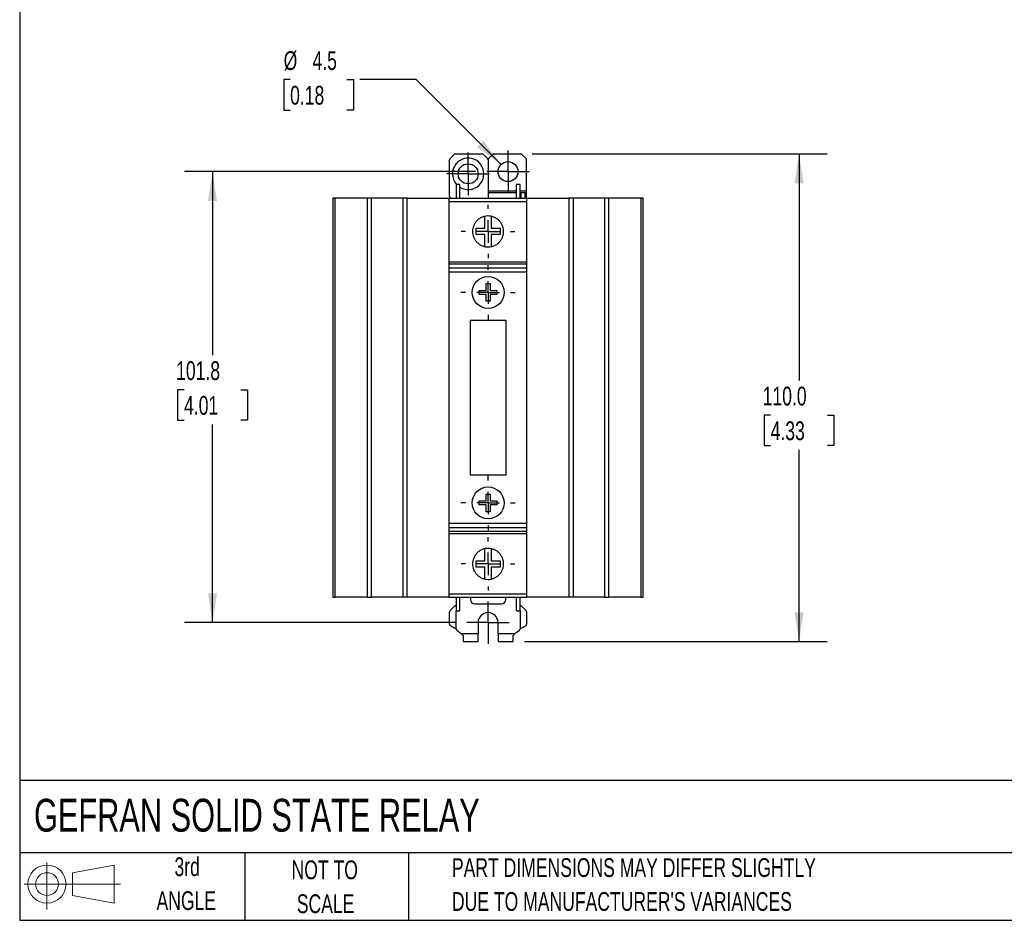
# Model space of a CAD drawing. Header units: millimetres. Extents: x 13 to 546, y 13 to 419.
# Tile 1 of 5: x 13 to 235, y 13 to 216. Entities that reach past the tile are written whole.
import ezdxf

# ---------------------------------------------------------------- set-up
doc = ezdxf.new("R2010")
doc.units = ezdxf.units.MM
doc.header["$LTSCALE"] = 2
doc.linetypes.add('CENTERX2', pattern=[20.32, 12.7, -2.54, 2.54, -2.54])
doc.layers.add('CENTER', color=40, linetype='CENTERX2')
doc.layers.add('SLD-DEFPOINTS', color=7, linetype='Continuous')
doc.layers.add('DIMENSIONS', color=140, linetype='Continuous', lineweight=25)
doc.layers.add('TEXT', color=140, linetype='Continuous', lineweight=25)
doc.styles.add('SLDTEXTSTYLE0', font='TXT', dxfattribs={"width": 0.7})
doc.dimstyles.new('SLDDIMSTYLE0', dxfattribs={"dimtxt": 4.316016, "dimasz": 6.604, "dimexe": 0, "dimexo": 0.0625, "dimgap": 1.079004, "dimtad": 0, "dimtih": 1, "dimtoh": 1, "dimrnd": 1e-09, "dimzin": 4, "dimdsep": 46, "dimtxsty": 'SLDTEXTSTYLE0', "dimsah": 1, "dimcen": 0.09, "dimadec": 0, "dimazin": 1, "dimtfac": 1, "dimtofl": 0, "dimtmove": 0, "dimatfit": 3, "dimfxl": 0, "dimfrac": 2, "dimtolj": 1, "dimtzin": 12, "dimarcsym": 0})
doc.dimstyles.new('SLDDIMSTYLE1', dxfattribs={"dimtxt": 4.316016, "dimasz": 6.604, "dimexe": 0, "dimexo": 0.0625, "dimgap": 1.079004, "dimtad": 0, "dimtih": 1, "dimtoh": 1, "dimrnd": 1e-09, "dimzin": 12, "dimdsep": 46, "dimtxsty": 'SLDTEXTSTYLE0', "dimsah": 1, "dimcen": 0.09, "dimadec": 0, "dimazin": 3, "dimtfac": 1, "dimtofl": 0, "dimtmove": 0, "dimatfit": 3, "dimfxl": 0, "dimfrac": 2, "dimtolj": 1, "dimtzin": 12, "dimarcsym": 0})
doc.dimstyles.new('SLDDIMSTYLE2', dxfattribs={"dimtxt": 4.316016, "dimasz": 6.604, "dimexe": 0, "dimexo": 0.0625, "dimgap": 1.079004, "dimtad": 0, "dimtih": 1, "dimtoh": 1, "dimrnd": 1e-09, "dimzin": 12, "dimdsep": 46, "dimtxsty": 'SLDTEXTSTYLE0', "dimsah": 1, "dimcen": 0, "dimadec": 0, "dimazin": 3, "dimtfac": 1, "dimtofl": 0, "dimtmove": 0, "dimatfit": 3, "dimfxl": 0, "dimfrac": 2, "dimtolj": 1, "dimtzin": 12, "dimarcsym": 0})

# ---------------------------------------------------------------- blocks, each defined once
blk = doc.blocks.new('Block11')
at = {"color": 7, "linetype": 'Continuous', "lineweight": 18}
for p, q in [((5.18, 10.62), (5.18, 0)), ((10.96, 8.33), (20.35, 10.06)), ((20.35, 10.06), (20.35, 1.46)), ((10.96, 3.19), (10.96, 8.33)), ((0, 5.76), (21.75, 5.76)), ((10.96, 3.19), (20.35, 1.46))]:
    blk.add_line(p, q, dxfattribs=at)
for radius in [4.3, 2.57]:
    blk.add_circle((5.18, 5.76), radius, dxfattribs=at)
blk = doc.blocks.new('Block12')
at = {"layer": 'SLD-DEFPOINTS'}
blk.add_blockref('Block11', (0, 0), dxfattribs=at)
blk = doc.blocks.new('_D')
at = {"layer": 'DIMENSIONS'}
for p, q in [((128.31, 185.62), (194.92, 185.62)), ((188.57, 185.62), (188.57, 134.5)), ((182.15, 126.67), (180.71, 126.67)), ((180.71, 126.67), (180.71, 119.81)), ((194.98, 126.67), (196.43, 126.67)), ((196.43, 126.67), (196.43, 119.81)), ((180.71, 119.81), (182.15, 119.81)), ((188.57, 75.62), (188.57, 118.85)), ((196.43, 119.81), (194.98, 119.81)), ((126.59, 75.62), (194.92, 75.62))]:
    blk.add_line(p, q, dxfattribs=at)
for points in [[(188.57, 185.62), (187.55, 179.01), (189.58, 179.01)], [(188.57, 75.62), (189.58, 82.22), (187.55, 82.22)]]:
    blk.add_solid(points, dxfattribs=at)
at = {"layer": 'DIMENSIONS', "char_height": 4.233, "attachment_point": 1, "style": 'SLDTEXTSTYLE0'}
for s, insert in [('110.0', (180.36, 133.09)), ('4.33', (182.15, 125.27))]:
    blk.add_mtext(s, dxfattribs=dict(at, insert=insert))
blk = doc.blocks.new('_D_1')
at = {"layer": 'DIMENSIONS'}
for p, q in [((115.57, 181.62), (49.86, 181.62)), ((56.21, 181.62), (56.21, 140.23)), ((49.79, 132.41), (48.34, 132.41)), ((48.34, 132.41), (48.34, 125.55)), ((62.62, 132.41), (64.07, 132.41)), ((64.07, 132.41), (64.07, 125.55)), ((48.34, 125.55), (49.79, 125.55)), ((56.21, 79.87), (56.21, 124.58)), ((64.07, 125.55), (62.62, 125.55)), ((111.07, 79.87), (49.86, 79.87))]:
    blk.add_line(p, q, dxfattribs=at)
for points in [[(56.21, 181.62), (55.19, 175.01), (57.22, 175.01)], [(56.21, 79.87), (57.22, 86.47), (55.19, 86.47)]]:
    blk.add_solid(points, dxfattribs=at)
at = {"layer": 'DIMENSIONS', "char_height": 4.233, "attachment_point": 1, "style": 'SLDTEXTSTYLE0'}
for s, insert in [('101.8', (48, 138.83)), ('4.01', (49.79, 131))]:
    blk.add_mtext(s, dxfattribs=dict(at, insert=insert))
blk = doc.blocks.new('_D_2')
at = {"layer": 'DIMENSIONS'}
for p, q in [((73.72, 202.37), (72.27, 202.37)), ((72.27, 202.37), (72.27, 195.51)), ((86.55, 202.37), (87.99, 202.37)), ((87.99, 202.37), (87.99, 195.51)), ((102.14, 202.37), (89.44, 202.37)), ((121.31, 183.21), (102.14, 202.37)), ((72.27, 195.51), (73.72, 195.51)), ((87.99, 195.51), (86.55, 195.51))]:
    blk.add_line(p, q, dxfattribs=at)
blk.add_solid([(121.31, 183.21), (117.35, 188.6), (115.92, 187.16)], dxfattribs=at)
at = {"layer": 'DIMENSIONS', "char_height": 4.233, "attachment_point": 1, "style": 'SLDTEXTSTYLE0'}
for s, insert in [('%%c', (72.26, 208.79)), ('4.5', (78.77, 208.79)), ('0.18', (73.72, 200.97))]:
    blk.add_mtext(s, dxfattribs=dict(at, insert=insert))
blk = doc.blocks.new('SW_CENTERMARKSYMBOL_0')
at = {"layer": 'CENTER', "color": 0}
for p, q in [((0, 5.08), (0, 6.04)), ((0, 0), (0, 2.54)), ((-5.08, 0), (-6.04, 0)), ((0, 0), (-2.54, 0)), ((0, 0), (0, -2.54)), ((0, 0), (2.54, 0)), ((5.08, 0), (6.04, 0)), ((0, -5.08), (0, -6.04))]:
    blk.add_line(p, q, dxfattribs=at)
blk = doc.blocks.new('SW_CENTERMARKSYMBOL_1')
at = {"layer": 'CENTER', "color": 0}
for p, q in [((0, 5.08), (0, 6.04)), ((0, 0), (0, 2.54)), ((-5.08, 0), (-6.04, 0)), ((0, 0), (-2.54, 0)), ((0, 0), (0, -2.54)), ((0, 0), (2.54, 0)), ((5.08, 0), (6.04, 0)), ((0, -5.08), (0, -6.04))]:
    blk.add_line(p, q, dxfattribs=at)
blk = doc.blocks.new('SW_CENTERMARKSYMBOL_2')
at = {"layer": 'CENTER', "color": 0}
for p, q in [((0, 5.08), (0, 6.143)), ((0, 0), (0, 2.54)), ((-5.08, 0), (-6.143, 0)), ((0, 0), (-2.54, 0)), ((0, 0), (0, -2.54)), ((0, 0), (2.54, 0)), ((5.08, 0), (6.143, 0)), ((0, -5.08), (0, -6.143))]:
    blk.add_line(p, q, dxfattribs=at)
blk = doc.blocks.new('SW_CENTERMARKSYMBOL_3')
at = {"layer": 'CENTER', "color": 0}
for p, q in [((0, 5.08), (0, 6.143)), ((0, 0), (0, 2.54)), ((-5.08, 0), (-6.143, 0)), ((0, 0), (-2.54, 0)), ((0, 0), (0, -2.54)), ((0, 0), (2.54, 0)), ((5.08, 0), (6.143, 0)), ((0, -5.08), (0, -6.143))]:
    blk.add_line(p, q, dxfattribs=at)
blk = doc.blocks.new('SW_CENTERMARKSYMBOL_4')
at = {"layer": 'CENTER', "color": 0}
for p, q in [((0, 2.54), (0, 4.79)), ((0, 0), (0, 2.54)), ((-2.54, 0), (-4.79, 0)), ((0, 0), (-2.54, 0)), ((0, 0), (0, -2.54)), ((0, 0), (2.54, 0)), ((2.54, 0), (4.79, 0)), ((0, -2.54), (0, -4.79))]:
    blk.add_line(p, q, dxfattribs=at)
blk = doc.blocks.new('SW_CENTERMARKSYMBOL_5')
at = {"layer": 'CENTER', "color": 0}
for p, q in [((0, 2.54), (0, 4.79)), ((0, 0), (0, 2.54)), ((-2.54, 0), (-4.79, 0)), ((0, 0), (-2.54, 0)), ((0, 0), (0, -2.54)), ((0, 0), (2.54, 0)), ((2.54, 0), (4.79, 0)), ((0, -2.54), (0, -4.79))]:
    blk.add_line(p, q, dxfattribs=at)
blk = doc.blocks.new('SW_CENTERMARKSYMBOL_6')
at = {"layer": 'CENTER', "color": 0}
for p, q in [((0, 2.54), (0, 4.79)), ((0, 0), (0, 2.54)), ((-2.54, 0), (-4.79, 0)), ((0, 0), (-2.54, 0)), ((0, 0), (0, -2.54)), ((0, 0), (2.54, 0)), ((2.54, 0), (4.79, 0)), ((0, -2.54), (0, -4.79))]:
    blk.add_line(p, q, dxfattribs=at)

msp = doc.modelspace()

# ---------------------------------------------------------------- linework, layer by layer
for p, q in [((109.814, 184.569), (110.746, 185.501)), ((111.029, 185.618), (117.066, 185.618)), ((117.348, 185.501), (118.28, 184.569)), ((118.514, 184.569), (119.446, 185.501)), ((119.729, 185.618), (125.766, 185.618)), ((126.048, 185.501), (126.98, 184.569)), ((109.697, 176.018), (109.697, 184.287)), ((118.397, 184.287), (118.397, 175.618)), ((127.097, 177.318), (127.097, 184.287)), ((111.972, 178.718), (111.19, 178.718)), ((111.19, 178.718), (111.19, 175.618)), ((111.972, 178.718), (111.972, 175.618)), ((125.604, 178.718), (124.822, 178.718)), ((124.822, 175.618), (124.822, 178.718)), ((125.604, 175.618), (125.604, 178.718)), ((83.397, 175.618), (83.397, 85.618)), ((83.897, 175.618), (83.397, 175.618)), ((83.897, 85.618), (83.897, 175.618)), ((91.127, 175.618), (83.897, 175.618)), ((91.127, 175.618), (91.127, 85.618)), ((92.093, 175.618), (91.127, 175.618)), ((92.093, 85.618), (92.093, 175.618)), ((99.198, 175.618), (92.093, 175.618)), ((99.198, 85.618), (99.198, 175.618)), ((100.164, 175.618), (99.198, 175.618)), ((100.164, 85.618), (100.164, 175.618)), ((100.164, 175.618), (109.647, 175.618)), ((109.647, 175.618), (127.147, 175.618)), ((109.647, 174.892), (109.647, 175.618)), ((118.397, 177.318), (124.822, 177.318)), ((124.822, 176.818), (118.397, 176.818)), ((125.604, 177.318), (127.097, 177.318)), ((125.604, 176.818), (125.797, 176.818)), ((125.797, 176.818), (125.797, 175.618)), ((126.697, 176.818), (125.797, 176.818)), ((126.697, 176.818), (126.697, 175.618)), ((127.097, 176.818), (126.697, 176.818)), ((127.097, 176.818), (127.097, 177.318)), ((127.097, 175.618), (127.097, 176.818)), ((127.147, 174.892), (127.147, 175.618)), ((127.147, 175.618), (136.63, 175.618)), ((136.63, 175.618), (136.63, 85.618)), ((137.596, 175.618), (136.63, 175.618)), ((137.596, 175.618), (137.596, 85.618)), ((144.701, 175.618), (137.596, 175.618)), ((144.701, 175.618), (144.701, 85.618)), ((145.667, 175.618), (144.701, 175.618)), ((145.667, 85.618), (145.667, 175.618)), ((152.897, 175.618), (145.667, 175.618)), ((152.897, 175.618), (152.897, 85.618)), ((153.397, 175.618), (152.897, 175.618)), ((153.397, 85.618), (153.397, 175.618)), ((109.647, 161.266), (109.647, 174.892)), ((109.647, 174.892), (127.147, 174.892)), ((127.147, 161.266), (127.147, 174.892)), ((117.679, 168.837), (117.679, 171.544)), ((119.116, 171.544), (119.116, 168.837)), ((115.679, 167.4), (115.679, 168.837)), ((115.679, 168.837), (117.679, 168.837)), ((117.679, 167.4), (115.679, 167.4)), ((117.679, 164.693), (117.679, 167.4)), ((119.116, 168.837), (121.116, 168.837)), ((121.116, 167.4), (119.116, 167.4)), ((119.116, 167.4), (119.116, 164.693)), ((121.116, 168.837), (121.116, 167.4)), ((109.647, 161.266), (127.147, 161.266)), ((109.647, 160.738), (109.647, 161.266)), ((127.147, 160.738), (109.647, 160.738)), ((109.647, 159.942), (109.647, 160.738)), ((127.147, 160.738), (127.147, 161.266)), ((127.147, 159.942), (127.147, 160.738)), ((109.647, 159.942), (127.147, 159.942)), ((109.647, 158.98), (109.647, 159.942)), ((109.647, 102.27), (109.647, 158.98)), ((109.647, 158.98), (127.147, 158.98)), ((127.147, 158.98), (127.147, 159.942)), ((127.147, 102.27), (127.147, 158.98)), ((117.957, 154.808), (117.957, 156.368)), ((117.957, 156.368), (118.837, 156.368)), ((118.837, 156.368), (118.837, 154.808)), ((116.397, 154.808), (117.957, 154.808)), ((116.397, 153.928), (116.397, 154.808)), ((117.957, 153.928), (116.397, 153.928)), ((117.957, 152.368), (117.957, 153.928)), ((118.837, 154.808), (120.397, 154.808)), ((118.837, 153.928), (118.837, 152.368)), ((120.397, 153.928), (118.837, 153.928)), ((120.397, 154.808), (120.397, 153.928)), ((118.837, 152.368), (117.957, 152.368)), ((114.397, 113.118), (114.397, 148.118)), ((114.397, 148.118), (122.397, 148.118)), ((122.397, 148.118), (122.397, 113.118)), ((122.397, 113.118), (114.397, 113.118)), ((116.397, 107.308), (117.957, 107.308)), ((116.397, 106.428), (116.397, 107.308)), ((117.957, 107.308), (117.957, 108.868)), ((117.957, 108.868), (118.837, 108.868)), ((118.837, 108.868), (118.837, 107.308)), ((118.837, 107.308), (120.397, 107.308)), ((120.397, 107.308), (120.397, 106.428)), ((117.957, 106.428), (116.397, 106.428)), ((117.957, 104.868), (117.957, 106.428)), ((118.837, 104.868), (117.957, 104.868)), ((120.397, 106.428), (118.837, 106.428)), ((118.837, 106.428), (118.837, 104.868)), ((109.647, 102.27), (127.147, 102.27)), ((109.647, 101.304), (109.647, 102.27)), ((127.147, 101.304), (127.147, 102.27)), ((109.647, 101.304), (127.147, 101.304)), ((109.647, 100.51), (109.647, 101.304)), ((109.647, 100.51), (127.147, 100.51)), ((109.647, 99.97), (109.647, 100.51)), ((127.147, 100.51), (127.147, 101.304)), ((127.147, 99.97), (127.147, 100.51)), ((109.647, 86.345), (109.647, 99.97)), ((109.647, 99.97), (127.147, 99.97)), ((127.147, 86.345), (127.147, 99.97)), ((117.679, 93.837), (117.679, 96.544)), ((119.116, 96.544), (119.116, 93.837)), ((115.679, 93.837), (117.679, 93.837)), ((115.679, 92.4), (115.679, 93.837)), ((119.116, 93.837), (121.116, 93.837)), ((121.116, 93.837), (121.116, 92.4)), ((117.679, 92.4), (115.679, 92.4)), ((117.679, 89.693), (117.679, 92.4)), ((119.116, 92.4), (119.116, 89.693)), ((121.116, 92.4), (119.116, 92.4)), ((83.397, 85.618), (83.897, 85.618)), ((91.127, 85.618), (83.897, 85.618)), ((91.127, 85.618), (92.093, 85.618)), ((99.198, 85.618), (92.093, 85.618)), ((100.164, 85.618), (99.198, 85.618)), ((109.647, 85.618), (100.164, 85.618)), ((109.647, 86.345), (127.147, 86.345)), ((109.647, 85.618), (109.647, 86.345)), ((109.647, 85.618), (127.147, 85.618)), ((111.19, 85.618), (111.19, 82.518)), ((111.972, 85.618), (111.972, 82.518)), ((114.397, 85.618), (114.397, 85.118)), ((122.397, 85.118), (122.397, 85.618)), ((124.822, 82.518), (124.822, 85.618)), ((125.604, 82.518), (125.604, 85.618)), ((127.147, 85.618), (127.147, 86.345)), ((136.63, 85.618), (127.147, 85.618)), ((137.596, 85.618), (136.63, 85.618)), ((144.701, 85.618), (137.596, 85.618)), ((144.701, 85.618), (145.667, 85.618)), ((152.897, 85.618), (145.667, 85.618)), ((152.897, 85.618), (153.397, 85.618)), ((109.697, 79.494), (109.697, 82.287)), ((109.814, 82.569), (110.746, 83.501)), ((111.029, 83.618), (111.19, 83.618)), ((111.19, 82.518), (111.972, 82.518)), ((111.197, 78.436), (111.197, 82.518)), ((115.397, 84.118), (121.397, 84.118)), ((124.822, 82.518), (125.604, 82.518)), ((125.597, 82.518), (125.597, 78.436)), ((125.604, 83.618), (125.766, 83.618)), ((126.048, 83.501), (126.98, 82.569)), ((127.097, 82.287), (127.097, 79.494)), ((111.199, 78.397), (109.897, 79.148)), ((112.354, 77.318), (111.347, 78.124)), ((116.147, 79.868), (116.147, 77.318)), ((120.647, 77.318), (120.647, 79.868)), ((125.447, 78.124), (124.441, 77.318)), ((126.897, 79.148), (125.595, 78.397)), ((116.147, 77.318), (112.354, 77.318)), ((112.672, 77.063), (112.354, 77.318)), ((112.747, 76.907), (112.747, 75.618)), ((112.747, 75.618), (116.147, 75.618)), ((116.147, 75.618), (116.147, 77.318)), ((124.441, 77.318), (120.647, 77.318)), ((120.647, 77.318), (120.647, 75.618)), ((120.647, 75.618), (124.047, 75.618)), ((124.047, 75.618), (124.047, 76.907)), ((124.441, 77.318), (124.122, 77.063))]:
    msp.add_line(p, q)
for centre, radius in [((113.897, 181.118), 2.25), ((122.897, 181.618), 2.25), ((118.397, 154.368), 3.603), ((118.397, 106.868), 3.603)]:
    msp.add_circle(centre, radius)
for centre, radius, start, end in [((110.097, 184.287), 0.4, 135, 180), ((113.897, 181.118), 3.546, 237.12265, 180), ((111.029, 185.218), 0.4, 90, 135), ((117.066, 185.218), 0.4, 45, 90), ((117.997, 184.287), 0.4, 360, 45), ((118.797, 184.287), 0.4, 135, 180), ((119.729, 185.218), 0.4, 90, 135), ((125.766, 185.218), 0.4, 45, 90), ((126.697, 184.287), 0.4, 0, 45), ((113.897, 181.118), 3.546, 180, 222.59336), ((110.097, 176.018), 0.4, 180, 270), ((115.397, 85.118), 1, 180, 270), ((121.397, 85.118), 1, 270, 0), ((110.097, 82.287), 0.4, 135, 180), ((111.029, 83.218), 0.4, 90, 135), ((125.766, 83.218), 0.4, 45, 90), ((126.697, 82.287), 0.4, 0, 45), ((118.397, 79.868), 2.25, 0, 180), ((110.097, 79.494), 0.4, 180, 240.01294), ((111.597, 78.436), 0.4, 180, 231.31766), ((125.197, 78.436), 0.4, 308.68234, 0), ((126.697, 79.494), 0.4, 299.98706, 0)]:
    msp.add_arc(centre, radius, start, end)
for points, knots in [([(114.897, 168.118), (114.897, 168.344), (114.919, 168.566), (115.003, 169), (115.066, 169.214), (115.232, 169.628), (115.333, 169.824), (115.572, 170.196), (115.712, 170.374), (116.022, 170.699), (116.191, 170.845), (116.561, 171.106), (116.763, 171.222), (117.184, 171.409), (117.403, 171.482), (117.859, 171.584), (118.096, 171.613), (118.564, 171.622), (118.799, 171.603), (119.264, 171.518), (119.487, 171.452), (119.916, 171.28), (120.124, 171.171), (120.505, 170.922), (120.681, 170.781), (121.005, 170.463), (121.149, 170.293), (121.402, 169.928), (121.511, 169.731), (121.69, 169.325), (121.76, 169.115), (121.859, 168.683), (121.888, 168.458), (121.903, 168.012), (121.889, 167.789), (121.818, 167.343), (121.759, 167.12), (121.602, 166.693), (121.503, 166.487), (121.261, 166.093), (121.12, 165.906), (120.805, 165.567), (120.63, 165.413), (120.247, 165.138), (120.045, 165.021), (119.618, 164.83), (119.392, 164.754), (118.933, 164.652), (118.7, 164.624), (118.229, 164.614), (117.991, 164.634), (117.531, 164.719), (117.305, 164.785), (116.866, 164.962), (116.659, 165.072), (116.27, 165.329), (116.086, 165.479), (115.757, 165.808), (115.611, 165.987), (115.355, 166.373), (115.246, 166.579), (114.986, 167.211), (114.897, 167.666), (114.897, 168.118)], [0, 0, 0, 0, 0.03125, 0.03125, 0.0625, 0.0625, 0.09375, 0.09375, 0.125, 0.125, 0.15625, 0.15625, 0.1875, 0.1875, 0.21875, 0.21875, 0.25, 0.25, 0.28125, 0.28125, 0.3125, 0.3125, 0.34375, 0.34375, 0.375, 0.375, 0.40625, 0.40625, 0.4375, 0.4375, 0.46875, 0.46875, 0.5, 0.5, 0.53125, 0.53125, 0.5625, 0.5625, 0.59375, 0.59375, 0.625, 0.625, 0.65625, 0.65625, 0.6875, 0.6875, 0.71875, 0.71875, 0.75, 0.75, 0.78125, 0.78125, 0.8125, 0.8125, 0.84375, 0.84375, 0.875, 0.875, 0.90625, 0.90625, 0.9375, 0.9375, 1, 1, 1, 1]), ([(114.897, 93.118), (114.897, 93.344), (114.919, 93.568), (115.005, 94.01), (115.071, 94.231), (115.244, 94.655), (115.351, 94.857), (115.605, 95.241), (115.754, 95.424), (116.082, 95.753), (116.261, 95.9), (116.651, 96.161), (116.861, 96.272), (117.293, 96.448), (117.52, 96.515), (117.985, 96.602), (118.218, 96.622), (118.687, 96.614), (118.925, 96.586), (119.383, 96.485), (119.605, 96.412), (120.035, 96.22), (120.241, 96.103), (120.619, 95.832), (120.796, 95.678), (121.115, 95.336), (121.255, 95.153), (121.496, 94.761), (121.599, 94.551), (121.757, 94.124), (121.815, 93.905), (121.888, 93.458), (121.903, 93.231), (121.889, 92.785), (121.86, 92.564), (121.762, 92.127), (121.692, 91.917), (121.515, 91.513), (121.406, 91.317), (121.153, 90.949), (121.01, 90.779), (120.691, 90.466), (120.513, 90.321), (120.132, 90.07), (119.931, 89.964), (119.504, 89.79), (119.276, 89.722), (118.817, 89.636), (118.584, 89.615), (118.111, 89.622), (117.876, 89.65), (117.42, 89.749), (117.196, 89.823), (116.772, 90.01), (116.573, 90.122), (116.199, 90.385), (116.027, 90.534), (115.717, 90.857), (115.577, 91.034), (115.335, 91.409), (115.233, 91.605), (115.068, 92.016), (115.004, 92.232), (114.919, 92.67), (114.897, 92.892), (114.897, 93.118)], [0, 0, 0, 0, 0.03125, 0.03125, 0.0625, 0.0625, 0.09375, 0.09375, 0.125, 0.125, 0.15625, 0.15625, 0.1875, 0.1875, 0.21875, 0.21875, 0.25, 0.25, 0.28125, 0.28125, 0.3125, 0.3125, 0.34375, 0.34375, 0.375, 0.375, 0.40625, 0.40625, 0.4375, 0.4375, 0.46875, 0.46875, 0.5, 0.5, 0.53125, 0.53125, 0.5625, 0.5625, 0.59375, 0.59375, 0.625, 0.625, 0.65625, 0.65625, 0.6875, 0.6875, 0.71875, 0.71875, 0.75, 0.75, 0.78125, 0.78125, 0.8125, 0.8125, 0.84375, 0.84375, 0.875, 0.875, 0.90625, 0.90625, 0.9375, 0.9375, 0.96875, 0.96875, 1, 1, 1, 1])]:
    msp.add_open_spline(points, degree=3, knots=knots)
for points in [[(112.672, 77.063), (112.72, 77.025), (112.747, 76.967), (112.747, 76.907)], [(124.047, 76.907), (124.047, 76.967), (124.075, 77.025), (124.122, 77.063)]]:
    msp.add_open_spline(points, degree=3)
at = {"layer": 'TEXT'}
for p, q in [((12.7, 419.1), (12.7, 12.7)), ((546.1, 44.252), (12.7, 44.252)), ((546.1, 27.94), (12.7, 27.94)), ((63.5, 27.94), (63.5, 12.7)), ((100.423, 27.94), (100.423, 12.7)), ((12.7, 12.7), (546.1, 12.7))]:
    msp.add_line(p, q, dxfattribs=at)

# ---------------------------------------------------------------- block references
at = {"layer": 'CENTER'}
for name, p in [('SW_CENTERMARKSYMBOL_5', (113.897, 181.118)), ('SW_CENTERMARKSYMBOL_4', (122.897, 181.618)), ('SW_CENTERMARKSYMBOL_0', (118.397, 168.118)), ('SW_CENTERMARKSYMBOL_3', (118.397, 154.368)), ('SW_CENTERMARKSYMBOL_2', (118.397, 106.868)), ('SW_CENTERMARKSYMBOL_1', (118.397, 93.118)), ('SW_CENTERMARKSYMBOL_6', (118.397, 79.868))]:
    msp.add_blockref(name, p, dxfattribs=at)
at = {"layer": 'SLD-DEFPOINTS'}
msp.add_blockref('Block12', (13.676, 15.108), dxfattribs=at)

# ---------------------------------------------------------------- texts
at = {"layer": 'TEXT', "style": 'SLDTEXTSTYLE0'}
for s, insert, char_height, attachment_point in [('GEFRAN SOLID STATE RELAY', (15.931, 40.112), 7.40833, 1), ('3rd', (50.493, 26.902), 4.2333, 2), ('PART DIMENSIONS MAY DIFFER SLIGHTLY', (110.239, 26.71), 4.23333, 1), ('NOT TO', (81.537, 26.204), 4.2333, 2), ('ANGLE', (50.298, 19.258), 4.2333, 2), ('SCALE', (81.729, 18.559), 4.2333, 2), ("DUE TO MANUFACTURER'S VARIANCES", (110.239, 19.066), 4.23333, 1)]:
    msp.add_mtext(s, dxfattribs=dict(at, insert=insert, char_height=char_height, attachment_point=attachment_point))

# ---------------------------------------------------------------- dimensions: what is measured, and where the dimension line sits
at = {"layer": 'DIMENSIONS'}
dim = msp.add_diameter_dim_2p(p1=(124.488, 180.027), p2=(121.306, 183.209), dimstyle='SLDDIMSTYLE2', dxfattribs=at)
dim.commit()
dim.dimension.update_dxf_attribs({"geometry": '_D_2', "text_midpoint": (80.133, 202.371), "dimtype": 163})
for base, p1, p2, dimstyle, picture, middle in [((188.567, 185.618), (124.047, 75.618), (125.766, 185.618), 'SLDDIMSTYLE0', '_D', (188.567, 126.671)), ((56.206, 79.868), (118.107, 181.618), (113.607, 79.868), 'SLDDIMSTYLE1', '_D_1', (56.206, 132.406))]:
    dim = msp.add_linear_dim(base=base, p1=p1, p2=p2, angle=90, dimstyle=dimstyle, dxfattribs=at)
    dim.commit()
    dim.dimension.update_dxf_attribs({"geometry": picture, "text_midpoint": middle, "dimtype": 160})

doc.saveas('drawing.dxf')
